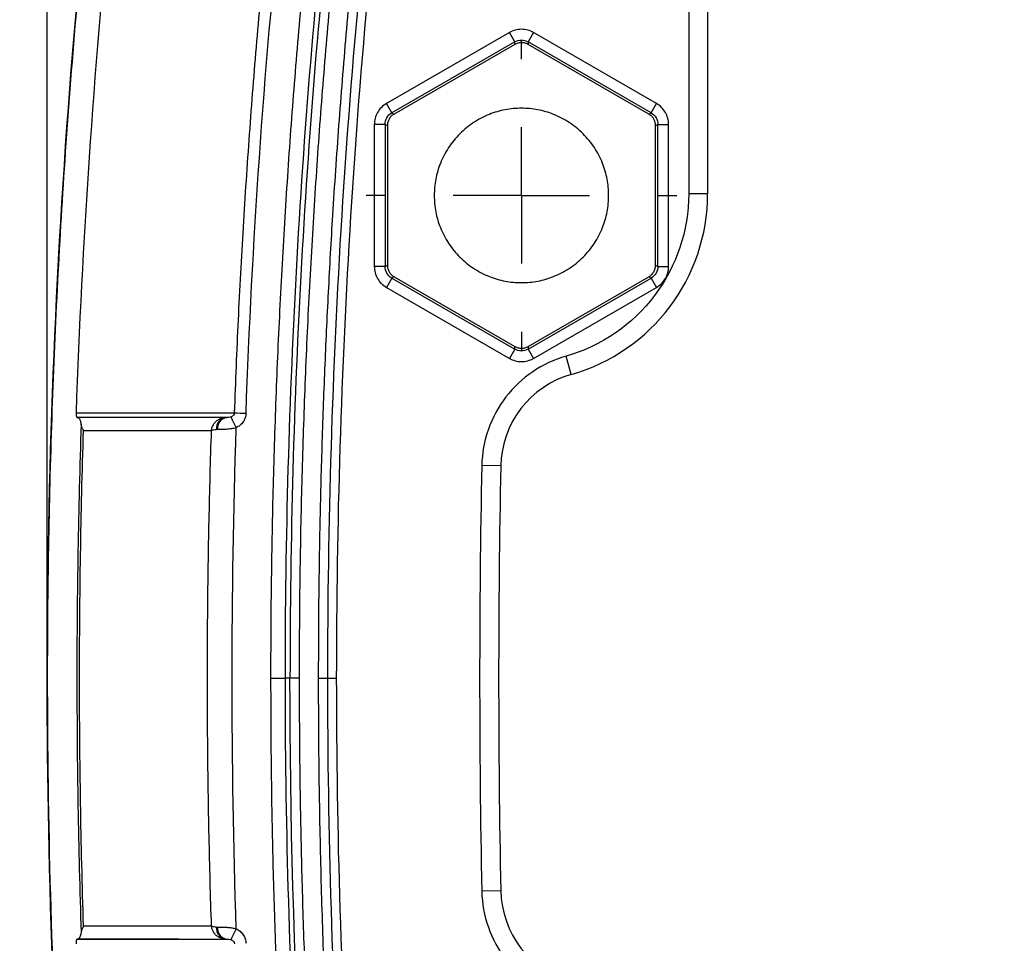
# Model space of a CAD drawing. Header units: millimetres. Extents: x 13 to 546, y 13 to 419.
# Tile 8 of 21: x 288 to 325, y 205 to 240. Entities that reach past the tile are written whole.
import ezdxf

# ---------------------------------------------------------------- set-up
doc = ezdxf.new("R2010")
doc.units = ezdxf.units.MM
doc.header["$LTSCALE"] = 2
doc.linetypes.add('CENTERX2', pattern=[20.32, 12.7, -2.54, 2.54, -2.54])
doc.layers.add('CENTER', color=40, linetype='CENTERX2')
doc.layers.add('DIMENSIONS', color=140, linetype='Continuous', lineweight=25)
doc.styles.add('SLDTEXTSTYLE0', font='TXT', dxfattribs={"width": 0.7})
doc.dimstyles.new('SLDDIMSTYLE0', dxfattribs={"dimtxt": 4.316016, "dimasz": 6.604, "dimexe": 0, "dimexo": 0.0625, "dimgap": 1.079004, "dimtad": 0, "dimtih": 1, "dimtoh": 1, "dimrnd": 1e-09, "dimzin": 12, "dimdsep": 46, "dimtxsty": 'SLDTEXTSTYLE0', "dimsah": 1, "dimcen": 0.09, "dimadec": 0, "dimazin": 3, "dimtfac": 1, "dimtofl": 0, "dimtmove": 0, "dimatfit": 3, "dimfxl": 0, "dimfrac": 2, "dimtolj": 1, "dimtzin": 12, "dimarcsym": 0})
doc.dimstyles.new('SLDDIMSTYLE1', dxfattribs={"dimtxt": 4.316016, "dimasz": 6.604, "dimexe": 0, "dimexo": 0.0625, "dimgap": 1.079004, "dimtad": 0, "dimtih": 1, "dimtoh": 1, "dimrnd": 1e-09, "dimzin": 12, "dimdsep": 46, "dimtxsty": 'SLDTEXTSTYLE0', "dimsah": 1, "dimcen": 0.09, "dimadec": 0, "dimazin": 3, "dimtfac": 1, "dimtmove": 0, "dimatfit": 0, "dimfxl": 0, "dimfrac": 2, "dimtolj": 1, "dimtzin": 12, "dimarcsym": 0})

# ---------------------------------------------------------------- blocks, each defined once
blk = doc.blocks.new('_D_5')
at = {"layer": 'DIMENSIONS'}
for p, q in [((250.697, 210.607), (249.248, 210.607)), ((249.248, 210.607), (249.248, 203.747)), ((263.523, 210.607), (264.972, 210.607)), ((264.972, 210.607), (264.972, 203.747)), ((271.304, 210.607), (277.676, 210.607)), ((277.676, 210.607), (277.676, 196.997)), ((249.248, 203.747), (250.697, 203.747)), ((264.972, 203.747), (263.523, 203.747)), ((298.489, 196.997), (271.326, 196.997)), ((301.219, 185.434), (271.326, 185.434)), ((277.676, 185.434), (277.676, 172.734))]:
    blk.add_line(p, q, dxfattribs=at)
for points in [[(277.676, 196.997), (278.692, 203.601), (276.66, 203.601)], [(277.676, 185.434), (276.66, 178.83), (278.692, 178.83)]]:
    blk.add_solid(points, dxfattribs=at)
at = {"layer": 'DIMENSIONS', "char_height": 4.2333, "attachment_point": 1, "style": 'SLDTEXTSTYLE0'}
for s, insert in [('11.6', (250.697, 217.03)), ('0.46', (250.697, 209.205))]:
    blk.add_mtext(s, dxfattribs=dict(at, insert=insert))
blk = doc.blocks.new('_D_6')
at = {"layer": 'DIMENSIONS'}
for p, q in [((289.133, 217.538), (289.133, 328.616)), ((360.504, 217.538), (360.504, 328.616)), ((289.133, 322.266), (313.371, 322.266)), ((319.22, 322.266), (317.77, 322.266)), ((317.77, 322.266), (317.77, 315.406)), ((332.045, 322.266), (333.495, 322.266)), ((333.495, 322.266), (333.495, 315.406)), ((360.504, 322.266), (337.894, 322.266)), ((317.77, 315.406), (319.22, 315.406)), ((333.495, 315.406), (332.045, 315.406))]:
    blk.add_line(p, q, dxfattribs=at)
for points in [[(289.133, 322.266), (295.737, 321.25), (295.737, 323.282)], [(360.504, 322.266), (353.9, 323.282), (353.9, 321.25)]]:
    blk.add_solid(points, dxfattribs=at)
at = {"layer": 'DIMENSIONS', "char_height": 4.2333, "attachment_point": 1, "style": 'SLDTEXTSTYLE0'}
for s, insert in [('71.4', (319.22, 328.689)), ('2.81', (319.22, 320.863))]:
    blk.add_mtext(s, dxfattribs=dict(at, insert=insert))
blk = doc.blocks.new('SW_CENTERMARKSYMBOL_0')
at = {"layer": 'CENTER', "color": 0}
for p, q in [((0, 5.08), (0, 5.79)), ((0, 0), (0, 2.54)), ((-5.08, 0), (-5.79, 0)), ((0, 0), (-2.54, 0)), ((0, 0), (0, -2.54)), ((0, 0), (2.54, 0)), ((5.08, 0), (5.79, 0)), ((0, -5.08), (0, -5.79))]:
    blk.add_line(p, q, dxfattribs=at)

msp = doc.modelspace()

# ---------------------------------------------------------------- linework, layer by layer
for p, q in [((313.052, 242.337), (313.052, 233.06)), ((313.76, 242.337), (313.76, 233.06)), ((306.369, 239.071), (301.784, 236.424)), ((306.569, 238.724), (306.369, 239.071)), ((307.269, 239.071), (307.069, 238.724)), ((311.854, 236.424), (307.269, 239.071)), ((306.569, 238.724), (301.984, 236.077)), ((306.569, 238.626), (302.069, 236.028)), ((306.569, 238.626), (306.569, 238.724)), ((311.654, 236.077), (307.069, 238.724)), ((307.069, 238.724), (307.069, 238.626)), ((311.569, 236.028), (307.069, 238.626)), ((301.984, 236.077), (301.784, 236.424)), ((311.654, 236.077), (311.854, 236.424)), ((301.984, 236.077), (302.069, 236.028)), ((311.569, 236.028), (311.654, 236.077)), ((301.334, 235.644), (301.334, 230.35)), ((301.734, 235.644), (301.334, 235.644)), ((301.734, 235.644), (301.734, 230.35)), ((301.819, 235.595), (301.734, 235.644)), ((311.904, 235.644), (311.819, 235.595)), ((311.904, 230.35), (311.904, 235.644)), ((311.904, 235.644), (312.304, 235.644)), ((312.304, 230.35), (312.304, 235.644)), ((301.819, 235.595), (301.819, 230.399)), ((311.819, 230.399), (311.819, 235.595)), ((313.76, 233.06), (313.052, 233.06)), ((301.734, 230.35), (301.334, 230.35)), ((301.734, 230.35), (301.819, 230.399)), ((311.819, 230.399), (311.904, 230.35)), ((311.904, 230.35), (312.304, 230.35)), ((301.984, 229.917), (301.784, 229.571)), ((302.069, 229.966), (301.984, 229.917)), ((301.984, 229.917), (306.569, 227.27)), ((302.069, 229.966), (306.569, 227.368)), ((307.069, 227.368), (311.569, 229.966)), ((307.069, 227.27), (311.654, 229.917)), ((311.654, 229.917), (311.569, 229.966)), ((311.654, 229.917), (311.854, 229.571)), ((301.784, 229.571), (306.369, 226.924)), ((307.269, 226.924), (311.854, 229.571)), ((306.569, 227.27), (306.369, 226.924)), ((306.569, 227.27), (306.569, 227.368)), ((307.069, 227.368), (307.069, 227.27)), ((307.069, 227.27), (307.269, 226.924)), ((308.676, 226.324), (308.482, 227.005)), ((290.215, 224.89), (291.146, 224.891)), ((290.957, 224.719), (290.265, 224.719)), ((290.265, 224.719), (290.27, 224.719)), ((290.943, 224.719), (290.27, 224.719)), ((292.491, 224.72), (290.943, 224.719)), ((292.505, 224.72), (290.957, 224.719)), ((291.146, 224.891), (292.693, 224.891)), ((294.265, 224.72), (292.491, 224.72)), ((294.282, 224.72), (292.505, 224.72)), ((295.795, 224.72), (294.265, 224.72)), ((295.689, 224.72), (294.282, 224.72)), ((295.795, 224.72), (295.819, 224.72)), ((290.495, 224.238), (291.963, 224.239)), ((291.963, 224.239), (295.265, 224.239)), ((306.048, 222.914), (305.34, 222.928)), ((298.19, 214.997), (298.018, 214.997)), ((306.048, 207.08), (305.34, 207.066)), ((291.963, 205.755), (290.495, 205.756)), ((290.957, 205.275), (290.265, 205.275)), ((290.265, 205.275), (290.27, 205.275)), ((290.27, 205.275), (290.943, 205.275)), ((290.943, 205.275), (292.491, 205.274)), ((292.505, 205.274), (290.957, 205.275)), ((292.491, 205.274), (294.265, 205.274)), ((294.051, 205.274), (292.505, 205.274)), ((294.265, 205.274), (295.795, 205.274))]:
    msp.add_line(p, q)
for centre, radius, start, end in [((306.756, 233.06), 7.004, 285.9072, 360), ((309.668, 222.842), 3.621, 105.9072, 178.8494), ((295.858, 224.311), 0.413, 98.7042, 185.6105), ((295.897, 224.319), 0.408, 100.9116, 186.911), ((308.323, 230.417), 13.576, 204.719, 206.6261), ((312.874, 689.515), 464.925, 267.9354, 267.98798), ((700.235, 214.997), 394.267, 178.84939, 181.15061), ((309.668, 207.153), 3.621, 181.1506, 254.0928), ((295.858, 205.683), 0.413, 174.3895, 261.2958), ((295.897, 205.675), 0.408, 173.0889, 259.0889), ((308.323, 199.577), 13.576, 153.3739, 155.281)]:
    msp.add_arc(centre, radius, start, end)
for points, knots in [([(292.749, 169.618), (291.538, 177.181), (290.638, 184.744), (289.438, 199.871), (289.14, 207.434), (289.14, 222.56), (289.438, 230.123), (290.638, 245.25), (291.538, 252.813), (292.749, 260.376)], [0, 0, 0, 0, 0.25, 0.25, 0.5, 0.5, 0.75, 0.75, 1, 1, 1, 1]), ([(292.752, 260.375), (292.66, 259.794), (292.492, 258.728), (292.272, 257.271), (292.1, 256.1), (291.964, 255.144), (291.731, 253.475), (291.285, 250.108), (290.514, 243.442), (289.758, 234.673), (289.253, 224.691), (289.098, 215.567), (289.218, 206.929), (289.563, 198.782), (290.2, 189.781), (290.907, 182.984), (291.484, 178.403), (291.678, 176.921), (291.857, 175.61), (292.038, 174.325), (292.245, 172.901), (292.487, 171.291), (292.668, 170.157), (292.754, 169.619)], [0, 0, 0, 0, 0.019376, 0.035538, 0.048494, 0.058334, 0.067325, 0.103982, 0.170113, 0.288198, 0.393632, 0.499066, 0.588527, 0.677988, 0.767448, 0.885533, 0.902853, 0.919454, 0.93471, 0.946412, 0.962196, 0.982071, 1, 1, 1, 1]), ([(297.48, 214.997), (297.481, 215.578), (297.483, 216.74), (297.5, 218.483), (297.527, 220.225), (297.565, 221.966), (297.614, 223.707), (297.673, 225.447), (297.744, 227.186), (297.825, 228.925), (297.917, 230.663), (298.02, 232.401), (298.133, 234.137), (298.258, 235.873), (298.393, 237.609), (298.539, 239.344), (298.696, 241.078), (298.864, 242.811), (299.042, 244.544), (299.204, 246.023), (299.344, 247.249), (299.435, 248.028), (299.506, 248.612), (299.549, 248.969), (299.589, 249.293), (299.622, 249.588), (299.659, 249.88), (299.744, 250.394), (299.934, 251.117), (300.324, 252.012), (300.843, 252.84), (301.482, 253.579), (302.226, 254.215), (303.057, 254.729), (303.956, 255.116), (304.747, 255.318), (305.392, 255.409), (305.791, 255.434), (306.118, 255.438), (306.447, 255.438), (306.865, 255.436), (307.276, 255.436), (307.604, 255.437), (307.851, 255.437), (308.097, 255.435), (308.343, 255.437), (308.59, 255.436), (308.918, 255.436), (309.245, 255.45), (309.57, 255.514), (309.813, 255.586), (310.056, 255.674), (310.376, 255.794), (310.941, 255.989), (311.751, 256.257), (313.05, 256.652), (314.688, 257.088), (316.393, 257.456), (317.826, 257.711), (318.978, 257.884), (320.133, 258.026), (321.29, 258.136), (322.449, 258.214), (323.61, 258.263), (324.385, 258.269), (324.772, 258.272)], [0, 0, 0, 0, 0.027557, 0.055104, 0.082644, 0.110176, 0.137702, 0.165223, 0.19274, 0.220254, 0.247766, 0.275277, 0.302789, 0.330301, 0.357817, 0.385335, 0.412859, 0.440387, 0.467923, 0.495466, 0.510952, 0.526446, 0.532644, 0.538842, 0.54349, 0.548139, 0.552904, 0.557449, 0.572831, 0.588221, 0.603575, 0.619012, 0.634358, 0.649812, 0.665193, 0.680616, 0.688336, 0.696058, 0.699582, 0.703845, 0.711636, 0.719426, 0.723321, 0.727216, 0.73111, 0.735005, 0.7389, 0.742795, 0.750574, 0.754368, 0.758496, 0.762549, 0.76662, 0.774736, 0.790892, 0.807054, 0.839129, 0.871263, 0.889727, 0.908145, 0.926529, 0.944893, 0.96325, 0.981615, 1, 1, 1, 1]), ([(298.018, 214.997), (298.018, 220.212), (298.165, 225.429), (298.748, 235.835), (299.185, 241.028), (299.84, 246.857), (299.915, 247.505), (300.031, 248.476), (300.071, 248.797), (300.129, 249.288), (300.148, 249.45), (300.188, 249.764), (300.21, 249.916), (300.291, 250.36), (300.368, 250.647), (300.562, 251.209), (300.679, 251.482), (300.958, 252.011), (301.118, 252.266), (301.472, 252.744), (301.665, 252.97), (302.088, 253.392), (302.317, 253.588), (302.798, 253.939), (303.05, 254.096), (303.578, 254.372), (303.855, 254.491), (304.42, 254.684), (304.708, 254.758), (305.146, 254.837), (305.294, 254.858), (305.591, 254.889), (305.738, 254.899), (306.198, 254.911), (306.53, 254.906), (307.193, 254.904), (307.519, 254.905), (308.011, 254.905), (308.258, 254.906), (308.545, 254.906), (308.668, 254.906), (308.75, 254.906), (308.791, 254.906), (309.015, 254.907), (309.202, 254.916), (309.493, 254.956), (309.593, 254.974), (309.79, 255.022), (309.886, 255.051), (310.156, 255.14), (310.32, 255.204), (310.629, 255.317), (310.79, 255.372), (311.588, 255.646), (312.23, 255.85), (314.163, 256.413), (315.463, 256.726), (319.398, 257.481), (322.066, 257.741), (324.779, 257.741)], [0, 0, 0, 0, 0.25, 0.25, 0.5, 0.5, 0.53125, 0.53125, 0.546875, 0.546875, 0.554687, 0.554687, 0.5625, 0.5625, 0.578125, 0.578125, 0.59375, 0.59375, 0.609375, 0.609375, 0.625, 0.625, 0.640625, 0.640625, 0.65625, 0.65625, 0.671875, 0.671875, 0.6875, 0.6875, 0.695312, 0.695312, 0.703125, 0.703125, 0.71875, 0.71875, 0.734375, 0.734375, 0.742187, 0.746094, 0.748047, 0.748047, 0.75, 0.75, 0.757812, 0.757812, 0.761719, 0.761719, 0.765625, 0.765625, 0.773437, 0.773437, 0.78125, 0.78125, 0.8125, 0.8125, 0.875, 0.875, 1, 1, 1, 1]), ([(351.447, 214.997), (351.448, 225.217), (350.885, 235.444), (349.623, 246.884), (349.474, 248.154), (349.306, 249.503), (349.297, 249.582), (349.277, 249.741), (349.265, 249.827), (349.225, 250.077), (349.191, 250.243), (349.066, 250.732), (348.956, 251.048), (348.747, 251.511), (348.67, 251.663), (348.504, 251.958), (348.415, 252.1), (348.13, 252.515), (347.917, 252.775), (347.442, 253.259), (347.182, 253.478), (346.635, 253.866), (346.346, 254.036), (345.731, 254.327), (345.413, 254.443), (344.766, 254.618), (344.435, 254.678), (343.926, 254.723), (343.754, 254.729), (343.422, 254.732), (343.259, 254.73), (342.941, 254.73), (342.779, 254.73), (342.456, 254.73), (341.973, 254.73), (341.49, 254.73), (341.006, 254.73), (340.845, 254.728), (340.539, 254.735), (340.392, 254.744), (340.11, 254.78), (339.974, 254.809), (339.689, 254.888), (339.544, 254.937), (339.244, 255.044), (339.089, 255.1), (338.78, 255.209), (338.625, 255.262), (337.852, 255.524), (337.231, 255.718), (335.362, 256.257), (334.108, 256.555), (330.325, 257.277), (327.775, 257.532), (323.907, 257.571), (322.605, 257.525), (320.022, 257.312), (318.738, 257.146), (316.185, 256.698), (314.915, 256.415), (313.036, 255.905), (312.414, 255.721), (311.484, 255.422), (311.175, 255.319), (310.789, 255.185), (310.715, 255.159), (310.555, 255.102), (310.478, 255.073), (310.249, 254.989), (310.103, 254.935), (309.818, 254.846), (309.68, 254.811), (309.396, 254.762), (309.25, 254.747), (309.025, 254.734), (308.95, 254.731), (308.797, 254.729), (308.715, 254.73), (308.471, 254.73), (307.983, 254.73), (307.495, 254.73), (306.844, 254.73), (306.523, 254.733), (306.109, 254.732), (306.026, 254.731), (305.858, 254.727), (305.77, 254.724), (305.511, 254.707), (305.339, 254.688), (304.825, 254.609), (304.482, 254.523), (303.827, 254.295), (303.512, 254.151), (302.907, 253.806), (302.618, 253.606), (302.088, 253.159), (301.844, 252.913), (301.401, 252.374), (301.203, 252.085), (300.866, 251.48), (300.726, 251.163), (300.558, 250.665), (300.51, 250.498), (300.429, 250.161), (300.397, 249.99), (300.347, 249.656), (300.327, 249.492), (300.289, 249.17), (300.27, 249.012), (300.212, 248.531), (300.096, 247.567), (299.985, 246.604), (299.626, 243.389), (299.375, 240.813), (298.944, 235.659), (298.765, 233.08), (298.334, 225.339), (298.191, 220.171), (298.19, 214.997)], [0, 0, 0, 0, 0.25, 0.25, 0.28125, 0.28125, 0.283203, 0.283203, 0.285156, 0.285156, 0.289063, 0.289063, 0.296875, 0.296875, 0.300781, 0.300781, 0.304688, 0.304688, 0.3125, 0.3125, 0.320313, 0.320313, 0.328125, 0.328125, 0.335938, 0.335938, 0.34375, 0.34375, 0.347656, 0.347656, 0.351563, 0.351563, 0.355469, 0.355469, 0.359375, 0.367188, 0.367188, 0.371094, 0.371094, 0.375, 0.375, 0.378906, 0.378906, 0.382813, 0.382813, 0.386719, 0.386719, 0.390625, 0.390625, 0.40625, 0.40625, 0.4375, 0.4375, 0.5, 0.5, 0.53125, 0.53125, 0.5625, 0.5625, 0.59375, 0.59375, 0.609375, 0.609375, 0.617188, 0.617188, 0.619141, 0.619141, 0.621094, 0.621094, 0.625, 0.625, 0.628906, 0.628906, 0.632813, 0.632813, 0.634766, 0.634766, 0.636719, 0.636719, 0.640625, 0.648438, 0.648438, 0.65625, 0.65625, 0.658203, 0.658203, 0.660156, 0.660156, 0.664063, 0.664063, 0.671875, 0.671875, 0.679688, 0.679688, 0.6875, 0.6875, 0.695313, 0.695313, 0.703125, 0.703125, 0.710938, 0.710938, 0.714844, 0.714844, 0.71875, 0.71875, 0.722656, 0.722656, 0.726563, 0.726563, 0.734375, 0.75, 0.75, 0.8125, 0.8125, 0.875, 0.875, 1, 1, 1, 1]), ([(298.544, 214.997), (298.545, 215.571), (298.548, 216.72), (298.564, 218.441), (298.59, 220.163), (298.628, 221.884), (298.675, 223.604), (298.734, 225.323), (298.803, 227.042), (298.882, 228.76), (298.973, 230.477), (299.073, 232.194), (299.185, 233.91), (299.307, 235.626), (299.439, 237.341), (299.582, 239.055), (299.736, 240.769), (299.901, 242.482), (300.076, 244.194), (300.269, 245.977), (300.445, 247.509), (300.581, 248.631), (300.65, 249.204), (300.688, 249.524), (300.752, 250.009), (300.917, 250.713), (301.31, 251.611), (301.86, 252.42), (302.547, 253.123), (303.351, 253.685), (304.243, 254.097), (305.036, 254.297), (305.684, 254.372), (306.171, 254.379), (306.659, 254.377), (307.309, 254.375), (307.96, 254.376), (308.61, 254.376), (309.095, 254.375), (309.577, 254.423), (310.047, 254.537), (310.501, 254.706), (311.11, 254.925), (312.182, 255.281), (314.342, 255.924), (317.483, 256.626), (321.309, 257.122), (325.151, 257.262), (328.975, 257.056), (332.131, 256.601), (334.625, 256.068), (336.173, 255.662), (337.401, 255.294), (338.149, 255.052), (338.76, 254.841), (339.218, 254.676), (339.694, 254.511), (340.165, 254.403), (340.545, 254.379), (340.865, 254.376), (341.187, 254.376), (341.61, 254.376), (342.162, 254.376), (342.646, 254.376), (343.048, 254.376), (343.301, 254.376), (343.542, 254.378), (343.783, 254.375), (344.1, 254.356), (344.494, 254.307), (345.112, 254.173), (345.86, 253.906), (346.685, 253.43), (347.416, 252.82), (348.026, 252.089), (348.503, 251.262), (348.77, 250.512), (348.884, 249.989), (348.928, 249.677), (349.026, 248.897), (349.188, 247.554), (349.447, 245.287), (349.727, 242.624), (350.015, 239.561), (350.269, 236.497), (350.489, 233.43), (350.676, 230.363), (350.828, 227.293), (350.947, 224.221), (351.031, 221.148), (351.083, 218.073), (351.09, 216.023), (351.093, 214.997)], [0, 0, 0, 0, 0.013975, 0.027946, 0.041912, 0.055875, 0.069834, 0.083791, 0.097746, 0.1117, 0.125653, 0.139605, 0.153557, 0.16751, 0.181464, 0.19542, 0.209379, 0.223339, 0.237304, 0.251272, 0.266986, 0.274843, 0.278771, 0.281025, 0.2827, 0.29067, 0.298515, 0.306447, 0.314349, 0.32229, 0.330187, 0.338135, 0.342087, 0.346038, 0.349996, 0.353954, 0.361869, 0.365827, 0.369774, 0.373678, 0.377576, 0.381515, 0.385461, 0.393326, 0.408997, 0.440297, 0.471553, 0.502768, 0.533715, 0.564661, 0.580251, 0.595755, 0.6036, 0.61145, 0.614898, 0.619344, 0.623277, 0.627163, 0.63105, 0.632525, 0.634966, 0.638885, 0.642805, 0.648415, 0.650644, 0.652604, 0.654565, 0.656519, 0.658466, 0.662301, 0.666161, 0.673844, 0.681524, 0.689216, 0.696889, 0.70459, 0.712324, 0.716166, 0.717595, 0.719987, 0.735289, 0.750541, 0.775509, 0.800465, 0.82541, 0.850348, 0.875283, 0.900216, 0.925151, 0.950092, 0.97504, 1, 1, 1, 1]), ([(301.369, 249.464), (301.298, 248.872), (301.157, 247.693), (300.958, 245.93), (300.77, 244.179), (300.594, 242.44), (300.429, 240.714), (300.275, 239.001), (300.133, 237.3), (300.002, 235.611), (299.883, 233.935), (299.748, 231.862), (299.609, 229.389), (299.475, 226.51), (299.372, 223.632), (299.298, 220.753), (299.253, 217.875), (299.247, 215.956), (299.245, 214.997)], [0, 0, 0, 0, 0.051755, 0.103112, 0.154075, 0.204644, 0.254821, 0.304609, 0.354007, 0.40302, 0.451647, 0.499892, 0.583339, 0.666735, 0.750091, 0.833414, 0.916714, 1, 1, 1, 1]), ([(301.709, 249.423), (301.017, 243.714), (300.473, 237.985), (299.764, 226.502), (299.587, 220.75), (299.588, 214.997)], [0, 0, 0, 0, 0.5, 0.5, 1, 1, 1, 1]), ([(299.93, 214.997), (299.929, 220.743), (300.107, 226.488), (300.815, 237.957), (301.358, 243.679), (302.05, 249.382)], [0, 0, 0, 0, 0.5, 0.5, 1, 1, 1, 1]), ([(296.124, 224.891), (296.146, 225.469), (296.189, 226.624), (296.266, 228.356), (296.354, 230.088), (296.453, 231.82), (296.562, 233.552), (296.682, 235.283), (296.813, 237.013), (296.954, 238.743), (297.106, 240.472), (297.269, 242.201), (297.386, 243.352), (297.445, 243.928)], [0, 0, 0, 0, 0.090844, 0.1817, 0.27257, 0.363453, 0.45435, 0.545259, 0.636181, 0.727116, 0.818064, 0.909026, 1, 1, 1, 1]), ([(307.269, 239.071), (307.133, 239.149), (306.976, 239.191), (306.662, 239.191), (306.505, 239.149), (306.369, 239.071)], [0, 0, 0, 0, 0.5, 0.5, 1, 1, 1, 1]), ([(306.569, 238.724), (306.644, 238.768), (306.732, 238.791), (306.906, 238.791), (306.993, 238.768), (307.069, 238.724)], [0, 0, 0, 0, 0.5, 0.5, 1, 1, 1, 1]), ([(307.069, 238.626), (307.049, 238.637), (307.011, 238.657), (306.949, 238.678), (306.885, 238.69), (306.798, 238.696), (306.687, 238.684), (306.608, 238.646), (306.569, 238.626)], [0, 0, 0, 0, 0.125649, 0.249495, 0.373718, 0.50048, 0.749491, 1, 1, 1, 1]), ([(301.784, 236.424), (301.648, 236.345), (301.533, 236.23), (301.376, 235.958), (301.334, 235.801), (301.334, 235.644)], [0, 0, 0, 0, 0.5, 0.5, 1, 1, 1, 1]), ([(312.304, 235.644), (312.304, 235.801), (312.262, 235.958), (312.104, 236.23), (311.99, 236.345), (311.854, 236.424)], [0, 0, 0, 0, 0.5, 0.5, 1, 1, 1, 1]), ([(301.734, 235.644), (301.734, 235.732), (301.757, 235.819), (301.845, 235.97), (301.908, 236.034), (301.984, 236.077)], [0, 0, 0, 0, 0.5, 0.5, 1, 1, 1, 1]), ([(302.069, 236.028), (302.05, 236.017), (302.013, 235.993), (301.964, 235.95), (301.921, 235.901), (301.873, 235.828), (301.828, 235.726), (301.822, 235.639), (301.819, 235.595)], [0, 0, 0, 0, 0.125649, 0.249495, 0.373718, 0.50048, 0.749491, 1, 1, 1, 1]), ([(306.819, 229.747), (306.615, 229.747), (306.206, 229.785), (305.599, 229.963), (305.021, 230.261), (304.505, 230.683), (304.082, 231.2), (303.784, 231.777), (303.606, 232.384), (303.55, 232.997), (303.606, 233.61), (303.784, 234.217), (304.082, 234.795), (304.505, 235.311), (305.021, 235.734), (305.599, 236.032), (306.206, 236.21), (306.819, 236.266), (307.431, 236.21), (308.038, 236.032), (308.616, 235.734), (309.132, 235.311), (309.555, 234.795), (309.853, 234.217), (310.031, 233.61), (310.088, 232.997), (310.031, 232.384), (309.853, 231.778), (309.555, 231.2), (309.133, 230.684), (308.616, 230.261), (308.038, 229.963), (307.432, 229.785), (307.023, 229.747), (306.819, 229.747)], [0, 0, 0, 0, 0.029994, 0.060002, 0.092488, 0.125, 0.157486, 0.189998, 0.219986, 0.25, 0.279988, 0.310002, 0.342488, 0.375, 0.407486, 0.439998, 0.469986, 0.5, 0.529988, 0.560002, 0.592488, 0.625, 0.657486, 0.689998, 0.719986, 0.75, 0.779988, 0.810002, 0.842488, 0.875, 0.907486, 0.939998, 0.969992, 1, 1, 1, 1]), ([(311.819, 235.595), (311.818, 235.617), (311.816, 235.661), (311.803, 235.725), (311.782, 235.787), (311.744, 235.865), (311.678, 235.955), (311.605, 236.004), (311.569, 236.028)], [0, 0, 0, 0, 0.125649, 0.249495, 0.373718, 0.50048, 0.749491, 1, 1, 1, 1]), ([(311.654, 236.077), (311.729, 236.034), (311.793, 235.97), (311.88, 235.819), (311.904, 235.732), (311.904, 235.644)], [0, 0, 0, 0, 0.5, 0.5, 1, 1, 1, 1]), ([(313.052, 233.06), (313.052, 231.691), (312.606, 230.359), (310.957, 228.174), (309.798, 227.38), (308.482, 227.005)], [0, 0, 0, 0, 0.5, 0.5, 1, 1, 1, 1]), ([(301.334, 230.35), (301.334, 230.193), (301.376, 230.036), (301.533, 229.764), (301.648, 229.649), (301.784, 229.571)], [0, 0, 0, 0, 0.5, 0.5, 1, 1, 1, 1]), ([(301.984, 229.917), (301.908, 229.961), (301.845, 230.025), (301.757, 230.176), (301.734, 230.263), (301.734, 230.35)], [0, 0, 0, 0, 0.5, 0.5, 1, 1, 1, 1]), ([(301.819, 230.399), (301.82, 230.377), (301.821, 230.334), (301.834, 230.27), (301.855, 230.208), (301.894, 230.129), (301.96, 230.04), (302.032, 229.991), (302.069, 229.966)], [0, 0, 0, 0, 0.125649, 0.249495, 0.373718, 0.50048, 0.749491, 1, 1, 1, 1]), ([(311.569, 229.966), (311.587, 229.978), (311.624, 230.001), (311.673, 230.044), (311.716, 230.093), (311.765, 230.166), (311.81, 230.268), (311.816, 230.355), (311.819, 230.399)], [0, 0, 0, 0, 0.125649, 0.249495, 0.373718, 0.50048, 0.749491, 1, 1, 1, 1]), ([(311.904, 230.35), (311.904, 230.263), (311.88, 230.176), (311.793, 230.025), (311.729, 229.961), (311.654, 229.917)], [0, 0, 0, 0, 0.5, 0.5, 1, 1, 1, 1]), ([(311.854, 229.571), (311.99, 229.649), (312.104, 229.764), (312.262, 230.036), (312.304, 230.193), (312.304, 230.35)], [0, 0, 0, 0, 0.5, 0.5, 1, 1, 1, 1]), ([(306.569, 227.368), (306.588, 227.358), (306.627, 227.337), (306.689, 227.317), (306.753, 227.304), (306.84, 227.298), (306.951, 227.31), (307.029, 227.349), (307.069, 227.368)], [0, 0, 0, 0, 0.125649, 0.249495, 0.373718, 0.50048, 0.749491, 1, 1, 1, 1]), ([(307.069, 227.27), (306.993, 227.226), (306.906, 227.203), (306.732, 227.203), (306.644, 227.226), (306.569, 227.27)], [0, 0, 0, 0, 0.5, 0.5, 1, 1, 1, 1]), ([(308.482, 227.005), (307.591, 226.751), (306.805, 226.218), (305.674, 224.751), (305.359, 223.855), (305.34, 222.928)], [0, 0, 0, 0, 0.5, 0.5, 1, 1, 1, 1]), ([(306.369, 226.924), (306.505, 226.845), (306.662, 226.803), (306.976, 226.803), (307.133, 226.845), (307.269, 226.924)], [0, 0, 0, 0, 0.5, 0.5, 1, 1, 1, 1]), ([(290.214, 224.89), (290.213, 224.882), (290.213, 224.866), (290.214, 224.843), (290.215, 224.823), (290.217, 224.804), (290.22, 224.787), (290.225, 224.771), (290.23, 224.757), (290.238, 224.739), (290.25, 224.722), (290.26, 224.72), (290.265, 224.719)], [0, 0, 0, 0, 0.032982, 0.068982, 0.112403, 0.165843, 0.230709, 0.307782, 0.397527, 0.500237, 0.743315, 1, 1, 1, 1]), ([(290.27, 224.719), (290.275, 224.718), (290.289, 224.717), (290.307, 224.707), (290.325, 224.69), (290.343, 224.666), (290.36, 224.633), (290.378, 224.585), (290.392, 224.534), (290.4, 224.492), (290.403, 224.473)], [0, 0, 0, 0, 0.107153, 0.278798, 0.403796, 0.502374, 0.664, 0.800762, 0.912688, 1, 1, 1, 1]), ([(295.265, 224.239), (295.268, 224.257), (295.274, 224.295), (295.292, 224.357), (295.328, 224.441), (295.379, 224.517), (295.459, 224.6), (295.553, 224.665), (295.677, 224.712), (295.757, 224.717), (295.795, 224.72)], [0, 0, 0, 0, 0.069549, 0.152943, 0.25091, 0.419475, 0.500535, 0.687669, 0.8551, 1, 1, 1, 1]), ([(296.551, 224.876), (296.549, 224.853), (296.546, 224.808), (296.532, 224.741), (296.511, 224.676), (296.482, 224.614), (296.429, 224.526), (296.337, 224.42), (296.238, 224.362), (296.187, 224.333)], [0, 0, 0, 0, 0.100012, 0.198743, 0.29749, 0.397552, 0.500175, 0.747149, 1, 1, 1, 1]), ([(290.403, 224.473), (290.299, 221.314), (290.246, 218.138), (290.247, 211.815), (290.299, 208.663), (290.403, 205.52)], [0, 0, 0, 0, 0.5, 0.5, 1, 1, 1, 1]), ([(290.495, 224.238), (290.483, 224.259), (290.46, 224.298), (290.436, 224.352), (290.42, 224.399), (290.409, 224.439), (290.405, 224.462), (290.403, 224.473)], [0, 0, 0, 0, 0.254894, 0.482336, 0.682328, 0.854878, 1, 1, 1, 1]), ([(296.187, 224.333), (296.158, 224.326), (296.098, 224.312), (296.005, 224.297), (295.908, 224.285), (295.79, 224.274), (295.642, 224.269), (295.545, 224.27), (295.491, 224.27)], [0, 0, 0, 0, 0.115962, 0.237893, 0.365942, 0.500053, 0.725948, 1, 1, 1, 1]), ([(290.495, 205.756), (290.396, 208.82), (290.346, 211.894), (290.346, 214.976), (290.346, 218.059), (290.395, 221.156), (290.495, 224.238)], [0.1074382, 0.1074382, 0.1074382, 0.1074382, 0.11648158, 0.11648158, 0.11648158, 0.12552733, 0.12552733, 0.12552733, 0.12552733]), ([(295.265, 205.755), (295.247, 206.315), (295.213, 207.435), (295.173, 209.115), (295.143, 210.796), (295.122, 212.476), (295.112, 214.157), (295.112, 215.837), (295.122, 217.518), (295.143, 219.199), (295.173, 220.879), (295.213, 222.559), (295.247, 223.679), (295.265, 224.239)], [0, 0, 0, 0, 0.090909, 0.181818, 0.272727, 0.363636, 0.454545, 0.545455, 0.636364, 0.727273, 0.818182, 0.909091, 1, 1, 1, 1]), ([(324.772, 171.722), (324.546, 171.723), (324.094, 171.725), (323.416, 171.742), (322.739, 171.768), (322.063, 171.806), (321.387, 171.854), (320.712, 171.913), (320.038, 171.983), (319.364, 172.063), (318.691, 172.154), (318.019, 172.256), (317.348, 172.368), (316.235, 172.573), (314.688, 172.907), (313.05, 173.342), (311.751, 173.737), (310.941, 174.005), (310.376, 174.2), (310.056, 174.321), (309.738, 174.436), (309.417, 174.519), (309.087, 174.551), (308.847, 174.559), (308.464, 174.556), (307.807, 174.558), (307.144, 174.558), (306.619, 174.558), (306.29, 174.555), (305.881, 174.556), (305.392, 174.585), (304.747, 174.676), (303.957, 174.878), (303.057, 175.265), (302.226, 175.779), (301.483, 176.415), (300.843, 177.154), (300.324, 177.982), (299.934, 178.877), (299.72, 179.689), (299.624, 180.381), (299.566, 180.891), (299.509, 181.355), (299.397, 182.281), (299.186, 184.108), (298.894, 186.836), (298.596, 189.956), (298.334, 193.079), (298.106, 196.204), (297.913, 199.331), (297.755, 202.46), (297.632, 205.591), (297.545, 208.725), (297.49, 211.86), (297.484, 213.951), (297.48, 214.997)], [0, 0, 0, 0, 0.010727, 0.021445, 0.032157, 0.042866, 0.053574, 0.064285, 0.075, 0.085722, 0.096455, 0.107201, 0.117961, 0.12874, 0.160865, 0.192949, 0.209105, 0.225268, 0.233384, 0.237454, 0.241507, 0.249422, 0.253078, 0.257205, 0.260836, 0.271222, 0.288364, 0.29226, 0.296156, 0.303942, 0.311656, 0.319384, 0.334799, 0.350189, 0.365634, 0.380989, 0.396417, 0.41178, 0.427161, 0.442552, 0.451417, 0.460273, 0.466913, 0.473553, 0.504534, 0.554104, 0.603653, 0.653186, 0.70271, 0.75223, 0.801753, 0.851286, 0.900833, 0.950403, 1, 1, 1, 1]), ([(297.48, 214.997), (297.542, 214.997), (297.61, 214.997), (297.74, 214.997), (297.803, 214.997), (297.908, 214.997), (297.949, 214.997), (298.004, 214.997), (298.017, 214.997), (298.018, 214.997)], [0, 0, 0, 0, 0.25, 0.25, 0.5, 0.5, 0.75, 0.75, 1, 1, 1, 1]), ([(324.779, 172.253), (322.066, 172.253), (319.398, 172.513), (315.463, 173.268), (314.163, 173.581), (312.23, 174.145), (311.588, 174.348), (310.79, 174.622), (310.629, 174.678), (310.32, 174.791), (310.156, 174.855), (309.886, 174.943), (309.79, 174.972), (309.593, 175.02), (309.493, 175.038), (309.202, 175.079), (309.015, 175.087), (308.791, 175.089), (308.75, 175.089), (308.668, 175.089), (308.545, 175.089), (308.258, 175.089), (308.011, 175.089), (307.519, 175.089), (307.193, 175.09), (306.53, 175.089), (306.198, 175.083), (305.738, 175.096), (305.591, 175.105), (305.294, 175.136), (305.146, 175.157), (304.708, 175.236), (304.42, 175.31), (303.855, 175.503), (303.578, 175.622), (303.05, 175.899), (302.798, 176.055), (302.317, 176.407), (302.088, 176.603), (301.665, 177.025), (301.472, 177.25), (301.118, 177.728), (300.958, 177.983), (300.679, 178.512), (300.562, 178.786), (300.368, 179.347), (300.291, 179.634), (300.21, 180.078), (300.188, 180.231), (300.148, 180.544), (300.129, 180.706), (300.071, 181.197), (300.031, 181.518), (299.915, 182.49), (299.84, 183.137), (299.185, 188.967), (298.748, 194.159), (298.165, 204.565), (298.018, 209.782), (298.018, 214.997)], [0, 0, 0, 0, 0.125, 0.125, 0.1875, 0.1875, 0.21875, 0.21875, 0.226562, 0.226562, 0.234375, 0.234375, 0.238281, 0.238281, 0.242187, 0.242187, 0.25, 0.25, 0.251953, 0.251953, 0.253906, 0.257812, 0.265625, 0.265625, 0.28125, 0.28125, 0.296875, 0.296875, 0.304687, 0.304687, 0.3125, 0.3125, 0.328125, 0.328125, 0.34375, 0.34375, 0.359375, 0.359375, 0.375, 0.375, 0.390625, 0.390625, 0.40625, 0.40625, 0.421875, 0.421875, 0.4375, 0.4375, 0.445312, 0.445312, 0.453125, 0.453125, 0.46875, 0.46875, 0.5, 0.5, 0.75, 0.75, 1, 1, 1, 1]), ([(351.447, 214.997), (351.448, 204.632), (350.868, 194.266), (349.721, 183.997), (349.649, 183.355), (349.575, 182.714), (349.499, 182.073), (349.461, 181.752), (349.422, 181.434), (349.383, 181.111), (349.363, 180.949), (349.343, 180.785), (349.323, 180.625), (349.303, 180.464), (349.286, 180.308), (349.263, 180.156), (349.241, 180.003), (349.213, 179.854), (349.178, 179.705), (349.143, 179.556), (349.102, 179.406), (349.054, 179.254), (348.957, 178.951), (348.833, 178.65), (348.68, 178.356), (348.375, 177.769), (347.956, 177.216), (347.45, 176.756), (346.943, 176.296), (346.352, 175.928), (345.736, 175.68), (345.427, 175.556), (345.113, 175.461), (344.8, 175.394), (344.643, 175.36), (344.487, 175.333), (344.332, 175.313), (344.176, 175.292), (344.023, 175.279), (343.869, 175.271), (343.56, 175.257), (343.243, 175.264), (342.92, 175.264), (342.596, 175.264), (342.273, 175.264), (341.949, 175.264), (341.788, 175.264), (341.626, 175.264), (341.464, 175.264), (341.302, 175.264), (341.14, 175.264), (340.979, 175.265), (340.656, 175.265), (340.337, 175.26), (340.028, 175.194), (339.873, 175.161), (339.721, 175.115), (339.57, 175.065), (339.419, 175.014), (339.27, 174.959), (339.12, 174.906), (338.821, 174.799), (338.52, 174.695), (338.217, 174.595), (337.612, 174.394), (336.999, 174.206), (336.381, 174.032), (335.145, 173.683), (333.884, 173.389), (332.607, 173.153), (330.054, 172.681), (327.436, 172.437), (324.818, 172.434), (323.509, 172.433), (322.2, 172.492), (320.899, 172.612), (319.598, 172.732), (318.306, 172.913), (317.03, 173.15), (315.753, 173.388), (314.493, 173.683), (313.257, 174.032), (312.638, 174.206), (312.026, 174.394), (311.421, 174.595), (311.118, 174.695), (310.816, 174.797), (310.517, 174.907), (310.217, 175.016), (309.922, 175.132), (309.612, 175.194), (309.456, 175.225), (309.298, 175.243), (309.139, 175.254), (308.98, 175.264), (308.82, 175.264), (308.659, 175.264), (308.335, 175.264), (308.012, 175.264), (307.688, 175.264), (307.365, 175.264), (307.043, 175.265), (306.718, 175.264), (306.555, 175.264), (306.391, 175.262), (306.231, 175.262), (306.151, 175.263), (306.072, 175.263), (305.995, 175.264), (305.918, 175.266), (305.844, 175.268), (305.767, 175.271), (305.158, 175.301), (304.519, 175.431), (303.902, 175.68), (303.285, 175.929), (302.694, 176.295), (302.188, 176.756), (301.682, 177.217), (301.262, 177.769), (300.957, 178.356), (300.805, 178.65), (300.681, 178.951), (300.584, 179.254), (300.536, 179.406), (300.494, 179.557), (300.459, 179.709), (300.424, 179.86), (300.397, 180.008), (300.374, 180.161), (300.327, 180.467), (300.294, 180.791), (300.255, 181.111), (300.216, 181.432), (300.177, 181.752), (300.139, 182.073), (300.063, 182.714), (299.989, 183.355), (299.917, 183.997), (298.769, 194.266), (298.191, 204.632), (298.19, 214.997)], [0.3599189, 0.3599189, 0.3599189, 0.3599189, 0.4849189, 0.4849189, 0.4849189, 0.4927314, 0.4927314, 0.4927314, 0.4966376, 0.4966376, 0.4966376, 0.4985907, 0.4985907, 0.4985907, 0.5005439, 0.5005439, 0.5005439, 0.502497, 0.502497, 0.502497, 0.5044501, 0.5044501, 0.5044501, 0.5083564, 0.5083564, 0.5083564, 0.5161689, 0.5161689, 0.5161689, 0.5239814, 0.5239814, 0.5239814, 0.5278876, 0.5278876, 0.5278876, 0.5298407, 0.5298407, 0.5298407, 0.5317939, 0.5317939, 0.5317939, 0.5357001, 0.5357001, 0.5357001, 0.5396064, 0.5396064, 0.5396064, 0.5415595, 0.5415595, 0.5415595, 0.5435126, 0.5435126, 0.5435126, 0.5474189, 0.5474189, 0.5474189, 0.549372, 0.549372, 0.549372, 0.5513251, 0.5513251, 0.5513251, 0.5552314, 0.5552314, 0.5552314, 0.5630439, 0.5630439, 0.5630439, 0.5786689, 0.5786689, 0.5786689, 0.6099189, 0.6099189, 0.6099189, 0.6255439, 0.6255439, 0.6255439, 0.6411689, 0.6411689, 0.6411689, 0.6567939, 0.6567939, 0.6567939, 0.6646064, 0.6646064, 0.6646064, 0.6685126, 0.6685126, 0.6685126, 0.6724189, 0.6724189, 0.6724189, 0.674372, 0.674372, 0.674372, 0.6763251, 0.6763251, 0.6763251, 0.6802314, 0.6802314, 0.6802314, 0.6841376, 0.6841376, 0.6841376, 0.6860907, 0.6860907, 0.6860907, 0.6870673, 0.6870673, 0.6870673, 0.6880439, 0.6880439, 0.6880439, 0.6958564, 0.6958564, 0.6958564, 0.7036689, 0.7036689, 0.7036689, 0.7114814, 0.7114814, 0.7114814, 0.7153876, 0.7153876, 0.7153876, 0.7173407, 0.7173407, 0.7173407, 0.7192939, 0.7192939, 0.7192939, 0.7232001, 0.7232001, 0.7232001, 0.7271064, 0.7271064, 0.7271064, 0.7349189, 0.7349189, 0.7349189, 0.8599189, 0.8599189, 0.8599189, 0.8599189]), ([(298.544, 214.997), (298.503, 214.997), (298.459, 214.997), (298.373, 214.997), (298.332, 214.997), (298.263, 214.997), (298.236, 214.997), (298.2, 214.997), (298.191, 214.997), (298.19, 214.997)], [0, 0, 0, 0, 0.25, 0.25, 0.5, 0.5, 0.75, 0.75, 1, 1, 1, 1]), ([(351.093, 214.997), (351.092, 214.427), (351.09, 213.288), (351.074, 211.579), (351.048, 209.871), (351.011, 208.163), (350.964, 206.456), (350.907, 204.749), (350.839, 203.043), (350.761, 201.337), (350.672, 199.632), (350.572, 197.928), (350.463, 196.224), (350.342, 194.52), (350.212, 192.817), (350.07, 191.115), (349.919, 189.413), (349.757, 187.712), (349.584, 186.011), (349.395, 184.254), (349.188, 182.44), (349.026, 181.096), (348.928, 180.317), (348.884, 180.006), (348.77, 179.483), (348.503, 178.732), (348.026, 177.905), (347.416, 177.174), (346.685, 176.564), (345.86, 176.089), (345.113, 175.821), (344.494, 175.688), (344.021, 175.628), (343.542, 175.614), (343.059, 175.62), (342.576, 175.618), (341.932, 175.619), (341.349, 175.619), (340.866, 175.618), (340.545, 175.615), (340.165, 175.591), (339.694, 175.483), (339.218, 175.318), (338.76, 175.154), (338.149, 174.943), (337.401, 174.7), (336.173, 174.332), (334.625, 173.926), (332.131, 173.394), (328.976, 172.938), (325.151, 172.732), (321.31, 172.872), (317.484, 173.369), (314.342, 174.07), (312.182, 174.713), (311.11, 175.07), (310.501, 175.289), (310.047, 175.458), (309.577, 175.571), (309.095, 175.619), (308.61, 175.618), (307.96, 175.619), (307.147, 175.619), (306.411, 175.615), (305.923, 175.618), (305.599, 175.633), (305.036, 175.697), (304.243, 175.898), (303.351, 176.309), (302.547, 176.872), (301.86, 177.574), (301.311, 178.383), (300.917, 179.281), (300.752, 179.985), (300.688, 180.47), (300.65, 180.791), (300.581, 181.363), (300.445, 182.485), (300.217, 184.473), (299.931, 187.169), (299.639, 190.253), (299.381, 193.339), (299.158, 196.427), (298.969, 199.517), (298.814, 202.609), (298.693, 205.703), (298.608, 208.799), (298.554, 211.897), (298.548, 213.964), (298.544, 214.997)], [0, 0, 0, 0, 0.0138677, 0.0277315, 0.0415921, 0.0554499, 0.0693055, 0.0831593, 0.0970119, 0.1108638, 0.1247156, 0.1385678, 0.1524208, 0.1662752, 0.1801315, 0.1939903, 0.2078521, 0.2217173, 0.2355865, 0.2494603, 0.2647219, 0.2800136, 0.2824046, 0.2838345, 0.2876766, 0.2954111, 0.3031121, 0.3107848, 0.3184769, 0.326157, 0.3338397, 0.3376957, 0.341535, 0.3454353, 0.3493562, 0.3532758, 0.3571954, 0.3650346, 0.3674708, 0.3689502, 0.3728367, 0.3767226, 0.3806557, 0.3851038, 0.3885501, 0.3963951, 0.4042454, 0.4197444, 0.4353395, 0.4662806, 0.4972318, 0.5284425, 0.5597031, 0.5910032, 0.6066743, 0.6145393, 0.618485, 0.6224241, 0.6263225, 0.6302265, 0.6341734, 0.6381309, 0.6460467, 0.6539624, 0.6560478, 0.6579143, 0.6618661, 0.6698135, 0.6777103, 0.6856516, 0.6935541, 0.7014857, 0.7093266, 0.7173012, 0.7189726, 0.7212296, 0.725158, 0.7330147, 0.7487291, 0.7738679, 0.7989959, 0.8241162, 0.8492317, 0.8743456, 0.899461, 0.9245811, 0.9497089, 0.9748475, 1, 1, 1, 1]), ([(299.245, 214.997), (299.246, 214.422), (299.247, 213.271), (299.264, 211.544), (299.29, 209.817), (299.327, 208.09), (299.375, 206.363), (299.434, 204.636), (299.503, 202.909), (299.583, 201.182), (299.673, 199.454), (299.806, 197.189), (299.998, 194.37), (300.271, 190.98), (300.591, 187.54), (300.953, 184.051), (301.23, 181.71), (301.369, 180.53)], [0, 0, 0, 0, 0.049967, 0.099939, 0.149918, 0.199905, 0.249902, 0.299911, 0.349935, 0.399974, 0.450032, 0.50011, 0.596976, 0.695385, 0.795349, 0.896883, 1, 1, 1, 1]), ([(299.245, 214.997), (299.314, 214.997), (299.393, 214.997), (299.522, 214.997), (299.569, 214.997), (299.588, 214.997)], [0, 0, 0, 0, 0.5, 0.5, 1, 1, 1, 1]), ([(299.588, 214.997), (299.587, 209.244), (299.764, 203.492), (300.473, 192.009), (301.017, 186.28), (301.709, 180.571)], [0, 0, 0, 0, 0.5, 0.5, 1, 1, 1, 1]), ([(299.588, 214.997), (299.606, 214.997), (299.65, 214.997), (299.777, 214.997), (299.858, 214.997), (299.93, 214.997)], [0, 0, 0, 0, 0.5, 0.5, 1, 1, 1, 1]), ([(302.05, 180.613), (301.358, 186.316), (300.815, 192.037), (300.107, 203.506), (299.929, 209.251), (299.93, 214.997)], [0, 0, 0, 0, 0.5, 0.5, 1, 1, 1, 1]), ([(305.34, 207.066), (305.359, 206.14), (305.674, 205.244), (306.805, 203.776), (307.591, 203.243), (308.482, 202.989)], [0, 0, 0, 0, 0.5, 0.5, 1, 1, 1, 1]), ([(290.495, 205.756), (290.484, 205.737), (290.46, 205.697), (290.434, 205.637), (290.414, 205.577), (290.407, 205.539), (290.403, 205.521)], [0, 0, 0, 0, 0.228268, 0.499161, 0.748226, 1, 1, 1, 1]), ([(295.795, 205.274), (295.773, 205.275), (295.727, 205.277), (295.657, 205.292), (295.583, 205.318), (295.508, 205.359), (295.445, 205.408), (295.379, 205.477), (295.322, 205.563), (295.28, 205.664), (295.27, 205.727), (295.265, 205.755)], [0, 0, 0, 0, 0.084227, 0.1767336, 0.2773409, 0.385455, 0.500005, 0.581034, 0.7494642, 0.8906659, 1, 1, 1, 1]), ([(295.491, 205.724), (295.513, 205.724), (295.555, 205.725), (295.622, 205.725), (295.687, 205.723), (295.751, 205.721), (295.834, 205.716), (295.939, 205.707), (296.066, 205.689), (296.148, 205.67), (296.187, 205.661)], [0, 0, 0, 0, 0.115206, 0.223185, 0.323523, 0.415967, 0.500399, 0.67769, 0.844187, 1, 1, 1, 1]), ([(296.187, 205.661), (296.213, 205.648), (296.264, 205.62), (296.332, 205.568), (296.393, 205.508), (296.463, 205.418), (296.531, 205.289), (296.544, 205.175), (296.551, 205.118)], [0, 0, 0, 0, 0.127319, 0.251851, 0.375677, 0.500917, 0.75108, 1, 1, 1, 1]), ([(290.265, 205.275), (290.262, 205.275), (290.255, 205.274), (290.245, 205.265), (290.234, 205.25), (290.225, 205.227), (290.218, 205.197), (290.214, 205.166), (290.213, 205.138), (290.213, 205.115), (290.214, 205.104)], [0, 0, 0, 0, 0.172602, 0.338993, 0.499675, 0.689482, 0.834244, 0.905173, 0.957281, 1, 1, 1, 1]), ([(290.403, 205.521), (290.402, 205.509), (290.397, 205.482), (290.389, 205.447), (290.379, 205.412), (290.367, 205.378), (290.353, 205.346), (290.339, 205.322), (290.323, 205.301), (290.305, 205.286), (290.287, 205.277), (290.275, 205.276), (290.27, 205.275)], [0, 0, 0, 0, 0.053219, 0.119343, 0.198516, 0.2908, 0.396201, 0.514695, 0.609509, 0.749257, 0.893156, 1, 1, 1, 1])]:
    msp.add_open_spline(points, degree=3, knots=knots)
for points in [[(291.504, 243.925), (290.864, 237.597), (290.434, 231.247), (290.215, 224.89)], [(296.551, 224.876), (296.775, 231.224), (297.214, 237.565), (297.869, 243.883)], [(292.693, 224.891), (293.837, 224.892), (294.981, 224.892), (296.124, 224.891)], [(295.992, 224.74), (295.946, 224.723), (295.879, 224.72), (295.819, 224.72)], [(296.124, 224.891), (296.121, 224.828), (296.066, 224.768), (295.992, 224.74)], [(295.265, 224.239), (295.306, 224.255), (295.366, 224.272), (295.446, 224.271)], [(295.491, 224.27), (295.476, 224.27), (295.461, 224.271), (295.446, 224.271)], [(296.187, 205.661), (295.98, 211.883), (295.98, 218.111), (296.187, 224.333)], [(305.34, 222.928), (305.233, 217.611), (305.233, 212.383), (305.34, 207.066)], [(295.265, 205.755), (294.164, 205.755), (293.064, 205.755), (291.963, 205.755)], [(295.446, 205.723), (295.366, 205.722), (295.306, 205.739), (295.265, 205.755)], [(295.446, 205.723), (295.461, 205.724), (295.476, 205.724), (295.491, 205.724)], [(295.795, 205.274), (295.803, 205.274), (295.811, 205.274), (295.819, 205.274)], [(295.819, 205.274), (295.879, 205.274), (295.946, 205.271), (295.992, 205.254)], [(295.992, 205.254), (296.066, 205.226), (296.121, 205.167), (296.124, 205.103)]]:
    msp.add_open_spline(points, degree=3)
at = {"layer": 'DIMENSIONS'}
msp.add_line((289.133, 214.998), (289.133, 235.535), dxfattribs=at)

# ---------------------------------------------------------------- block references
at = {"layer": 'CENTER'}
msp.add_blockref('SW_CENTERMARKSYMBOL_0', (306.819, 232.997), dxfattribs=at)

# ---------------------------------------------------------------- dimensions: what is measured, and where the dimension line sits
at = {"layer": 'DIMENSIONS'}
for base, p1, p2, angle, dimstyle, picture, middle in [((360.504, 322.266), (289.133, 214.998), (360.504, 214.998), 360, 'SLDDIMSTYLE0', '_D_6', (325.632, 322.266)), ((277.676, 196.997), (303.759, 185.434), (301.029, 196.997), 90, 'SLDDIMSTYLE1', '_D_5', (277.676, 210.607))]:
    dim = msp.add_linear_dim(base=base, p1=p1, p2=p2, angle=angle, dimstyle=dimstyle, dxfattribs=at)
    dim.commit()
    dim.dimension.update_dxf_attribs({"geometry": picture, "text_midpoint": middle, "dimtype": 160})

doc.saveas('drawing.dxf')
